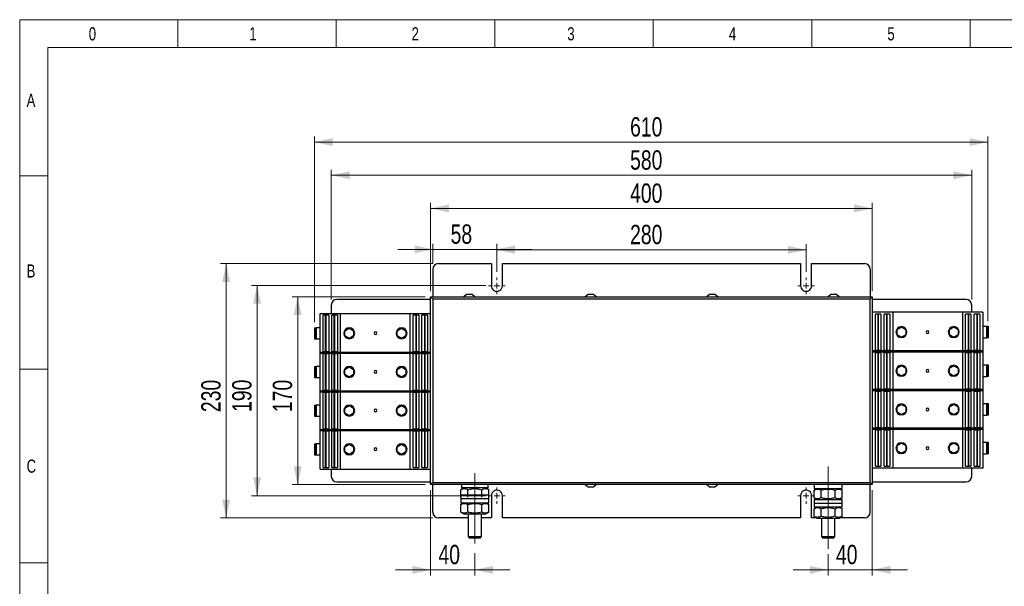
# Model space of a CAD drawing. Header units: millimetres. Extents: x 5 to 292, y 5 to 204.
# Tile 2 of 3: x 5 to 184, y 101 to 204. Entities that reach past the tile are written whole.
import ezdxf

# ---------------------------------------------------------------- set-up
doc = ezdxf.new("R2010")
doc.units = ezdxf.units.MM
doc.linetypes.add('CENTERX2', pattern=[20.32, 12.7, -2.54, 2.54, -2.54])
doc.styles.add('SLDTEXTSTYLE0', font='TXT', dxfattribs={"width": 0.75})
doc.dimstyles.new('SLDDIMSTYLE0', dxfattribs={"dimtxt": 3.5, "dimasz": 3.302, "dimexe": 0, "dimexo": 0.0625, "dimgap": 0.875, "dimtad": 1, "dimdec": 0, "dimlfac": 5, "dimrnd": 1e-09, "dimzin": 12, "dimdsep": 46, "dimtxsty": 'SLDTEXTSTYLE0', "dimsah": 1, "dimcen": 0.09, "dimadec": 0, "dimazin": 3, "dimtfac": 1, "dimtdec": 0, "dimtmove": 0, "dimatfit": 0, "dimfxl": 1, "dimfrac": 2, "dimtolj": 1, "dimtzin": 12, "dimarcsym": 0})
doc.dimstyles.new('SLDDIMSTYLE1', dxfattribs={"dimtxt": 3.5, "dimasz": 3.302, "dimexe": 0, "dimexo": 0.0625, "dimgap": 0.875, "dimtad": 1, "dimdec": 0, "dimlfac": 5, "dimrnd": 1e-09, "dimzin": 12, "dimdsep": 46, "dimtxsty": 'SLDTEXTSTYLE0', "dimsah": 1, "dimcen": 0.09, "dimadec": 0, "dimazin": 3, "dimtfac": 1, "dimtdec": 0, "dimtofl": 0, "dimtmove": 0, "dimatfit": 3, "dimfxl": 1, "dimfrac": 2, "dimtolj": 1, "dimtzin": 12, "dimarcsym": 0})
doc.dimstyles.new('SLDDIMSTYLE2', dxfattribs={"dimtxt": 3.5, "dimasz": 3.302, "dimexe": 0, "dimexo": 0.0625, "dimgap": 0.875, "dimtad": 1, "dimdec": 0, "dimlfac": 5, "dimrnd": 1e-09, "dimzin": 12, "dimdsep": 46, "dimtxsty": 'SLDTEXTSTYLE0', "dimsah": 1, "dimcen": 0.09, "dimadec": 0, "dimazin": 3, "dimtfac": 1, "dimtofl": 0, "dimtmove": 0, "dimatfit": 3, "dimfxl": 1, "dimfrac": 2, "dimtolj": 1, "dimtzin": 12, "dimarcsym": 0})

# ---------------------------------------------------------------- blocks, each defined once
blk = doc.blocks.new('_D_2')
at = {"color": 7, "linetype": 'Continuous', "lineweight": 0}
for p, q in [((91.86, 158.22), (91.86, 163.23)), ((147.86, 158.22), (147.86, 163.23)), ((91.86, 162.23), (147.86, 162.23))]:
    blk.add_line(p, q, dxfattribs=at)
at = {"color": 7, "linetype": 'Continuous', "lineweight": 18}
for points in [[(91.86, 162.23), (95.16, 161.51), (95.16, 162.95)], [(147.86, 162.23), (144.56, 162.95), (144.56, 161.51)]]:
    blk.add_solid(points, dxfattribs=at)
at = {"color": 7, "linetype": 'Continuous', "lineweight": 18, "insert": (115.98, 166.74), "char_height": 3.5, "attachment_point": 1, "style": 'SLDTEXTSTYLE0'}
blk.add_mtext('280', dxfattribs=at)
blk = doc.blocks.new('_D_3')
at = {"color": 7, "linetype": 'Continuous', "lineweight": 0}
for p, q in [((79.86, 154.72), (79.86, 170.72)), ((79.86, 169.72), (159.86, 169.72)), ((159.86, 154.72), (159.86, 170.72))]:
    blk.add_line(p, q, dxfattribs=at)
at = {"color": 7, "linetype": 'Continuous', "lineweight": 18}
for points in [[(79.86, 169.72), (83.16, 169), (83.16, 170.44)], [(159.86, 169.72), (156.56, 170.44), (156.56, 169)]]:
    blk.add_solid(points, dxfattribs=at)
at = {"color": 7, "linetype": 'Continuous', "lineweight": 18, "insert": (115.98, 174.23), "char_height": 3.5, "attachment_point": 1, "style": 'SLDTEXTSTYLE0'}
blk.add_mtext('400', dxfattribs=at)
blk = doc.blocks.new('_D_4')
at = {"color": 7, "linetype": 'Continuous', "lineweight": 0}
for p, q in [((61.86, 153.22), (61.86, 176.72)), ((177.86, 153.22), (177.86, 176.72)), ((61.86, 175.72), (177.86, 175.72))]:
    blk.add_line(p, q, dxfattribs=at)
at = {"color": 7, "linetype": 'Continuous', "lineweight": 18}
for points in [[(61.86, 175.72), (65.16, 175), (65.16, 176.44)], [(177.86, 175.72), (174.56, 176.44), (174.56, 175)]]:
    blk.add_solid(points, dxfattribs=at)
at = {"color": 7, "linetype": 'Continuous', "lineweight": 18, "insert": (115.98, 180.23), "char_height": 3.5, "attachment_point": 1, "style": 'SLDTEXTSTYLE0'}
blk.add_mtext('580', dxfattribs=at)
blk = doc.blocks.new('_D_5')
at = {"color": 7, "linetype": 'Continuous', "lineweight": 0}
for p, q in [((80.26, 159.72), (41.82, 159.72)), ((42.82, 159.72), (42.82, 113.72)), ((80.26, 113.72), (41.82, 113.72))]:
    blk.add_line(p, q, dxfattribs=at)
at = {"color": 7, "linetype": 'Continuous', "lineweight": 18}
for points in [[(42.82, 159.72), (42.1, 156.41), (43.54, 156.41)], [(42.82, 113.72), (43.54, 117.02), (42.1, 117.02)]]:
    blk.add_solid(points, dxfattribs=at)
at = {"color": 7, "linetype": 'Continuous', "lineweight": 18, "insert": (38.31, 132.84), "char_height": 3.5, "attachment_point": 1, "rotation": 90, "style": 'SLDTEXTSTYLE0'}
blk.add_mtext('230', dxfattribs=at)
blk = doc.blocks.new('_D_6')
at = {"color": 7, "linetype": 'Continuous', "lineweight": 0}
for p, q in [((78.86, 153.72), (54.77, 153.72)), ((55.77, 153.72), (55.77, 119.72)), ((78.86, 119.72), (54.77, 119.72))]:
    blk.add_line(p, q, dxfattribs=at)
at = {"color": 7, "linetype": 'Continuous', "lineweight": 18}
for points in [[(55.77, 153.72), (55.05, 150.41), (56.49, 150.41)], [(55.77, 119.72), (56.49, 123.02), (55.05, 123.02)]]:
    blk.add_solid(points, dxfattribs=at)
at = {"color": 7, "linetype": 'Continuous', "lineweight": 18, "insert": (51.26, 132.84), "char_height": 3.5, "attachment_point": 1, "rotation": 90, "style": 'SLDTEXTSTYLE0'}
blk.add_mtext('170', dxfattribs=at)
blk = doc.blocks.new('_D_7')
at = {"color": 7, "linetype": 'Continuous', "lineweight": 0}
for p, q in [((89.86, 155.78), (47.42, 155.78)), ((48.42, 155.78), (48.42, 117.72)), ((89.86, 117.72), (47.42, 117.72))]:
    blk.add_line(p, q, dxfattribs=at)
at = {"color": 7, "linetype": 'Continuous', "lineweight": 18}
for points in [[(48.42, 155.78), (47.7, 152.48), (49.14, 152.48)], [(48.42, 117.72), (49.14, 121.02), (47.7, 121.02)]]:
    blk.add_solid(points, dxfattribs=at)
at = {"color": 7, "linetype": 'Continuous', "lineweight": 18, "insert": (43.91, 132.87), "char_height": 3.5, "attachment_point": 1, "rotation": 89.9972, "style": 'SLDTEXTSTYLE0'}
blk.add_mtext('190', dxfattribs=at)
blk = doc.blocks.new('_D_8')
at = {"color": 7, "linetype": 'Continuous', "lineweight": 0}
for p, q in [((79.86, 118.72), (79.86, 103.3)), ((87.86, 107.31), (87.86, 103.3)), ((79.86, 104.3), (73.51, 104.3)), ((79.86, 104.3), (87.86, 104.3)), ((87.86, 104.3), (94.21, 104.3))]:
    blk.add_line(p, q, dxfattribs=at)
at = {"color": 7, "linetype": 'Continuous', "lineweight": 18}
for points in [[(79.86, 104.3), (76.56, 105.02), (76.56, 103.58)], [(87.86, 104.3), (91.16, 103.58), (91.16, 105.02)]]:
    blk.add_solid(points, dxfattribs=at)
at = {"color": 7, "linetype": 'Continuous', "lineweight": 18, "insert": (81.27, 108.82), "char_height": 3.5, "attachment_point": 1, "style": 'SLDTEXTSTYLE0'}
blk.add_mtext('40', dxfattribs=at)
blk = doc.blocks.new('_D_9')
at = {"color": 7, "linetype": 'Continuous', "lineweight": 0}
for p, q in [((80.26, 162.31), (73.91, 162.31)), ((80.26, 159.72), (80.26, 163.31)), ((91.86, 162.31), (80.26, 162.31)), ((91.86, 158.22), (91.86, 163.31)), ((91.86, 162.31), (98.21, 162.31))]:
    blk.add_line(p, q, dxfattribs=at)
at = {"color": 7, "linetype": 'Continuous', "lineweight": 18}
for points in [[(80.26, 162.31), (76.96, 163.03), (76.96, 161.59)], [(91.86, 162.31), (95.16, 161.59), (95.16, 163.03)]]:
    blk.add_solid(points, dxfattribs=at)
at = {"color": 7, "linetype": 'Continuous', "lineweight": 18, "insert": (83.47, 166.82), "char_height": 3.5, "attachment_point": 1, "style": 'SLDTEXTSTYLE0'}
blk.add_mtext('58', dxfattribs=at)
blk = doc.blocks.new('_D_10')
at = {"color": 7, "linetype": 'Continuous', "lineweight": 0}
for p, q in [((159.86, 118.72), (159.86, 103.3)), ((151.86, 107.12), (151.86, 103.3)), ((151.86, 104.3), (145.51, 104.3)), ((151.86, 104.3), (159.86, 104.3)), ((159.86, 104.3), (166.21, 104.3))]:
    blk.add_line(p, q, dxfattribs=at)
at = {"color": 7, "linetype": 'Continuous', "lineweight": 18}
for points in [[(151.86, 104.3), (148.56, 105.02), (148.56, 103.58)], [(159.86, 104.3), (163.16, 103.58), (163.16, 105.02)]]:
    blk.add_solid(points, dxfattribs=at)
at = {"color": 7, "linetype": 'Continuous', "lineweight": 18, "insert": (153.27, 108.82), "char_height": 3.5, "attachment_point": 1, "style": 'SLDTEXTSTYLE0'}
blk.add_mtext('40', dxfattribs=at)
blk = doc.blocks.new('_D_11')
at = {"color": 7, "linetype": 'Continuous', "lineweight": 0}
for p, q in [((58.82, 149.12), (58.82, 182.72)), ((180.78, 149.32), (180.78, 182.72)), ((58.82, 181.72), (180.78, 181.72))]:
    blk.add_line(p, q, dxfattribs=at)
at = {"color": 7, "linetype": 'Continuous', "lineweight": 18}
for points in [[(58.82, 181.72), (62.12, 181), (62.12, 182.44)], [(180.78, 181.72), (177.47, 182.44), (177.47, 181)]]:
    blk.add_solid(points, dxfattribs=at)
at = {"color": 7, "linetype": 'Continuous', "lineweight": 18, "insert": (115.98, 186.23), "char_height": 3.5, "attachment_point": 1, "style": 'SLDTEXTSTYLE0'}
blk.add_mtext('610', dxfattribs=at)
blk = doc.blocks.new('SW_CENTERMARKSYMBOL_2')
at = {"color": 0, "linetype": 'Continuous', "lineweight": 18}
for p, q in [((-1, 0), (-1.5, 0)), ((0, 0), (-0.5, 0)), ((0, 1), (0, 1.5)), ((0, 0), (0, 0.5)), ((0, 0), (0, -0.5)), ((0, 0), (0.5, 0)), ((1, 0), (1.5, 0)), ((0, -1), (0, -1.5))]:
    blk.add_line(p, q, dxfattribs=at)
blk = doc.blocks.new('SW_CENTERMARKSYMBOL_3')
at = {"color": 0, "linetype": 'Continuous', "lineweight": 18}
for p, q in [((-1, 0), (-1.5, 0)), ((0, 0), (-0.5, 0)), ((0, 1), (0, 1.5)), ((0, 0), (0, 0.5)), ((0, 0), (0, -0.5)), ((0, 0), (0.5, 0)), ((1, 0), (1.5, 0)), ((0, -1), (0, -1.5))]:
    blk.add_line(p, q, dxfattribs=at)
blk = doc.blocks.new('SW_CENTERMARKSYMBOL_4')
at = {"color": 0, "linetype": 'Continuous', "lineweight": 18}
for p, q in [((-1, 0), (-1.5, 0)), ((0, 0), (-0.5, 0)), ((0, 1), (0, 1.5)), ((0, 0), (0, 0.5)), ((0, 0), (0, -0.5)), ((0, 0), (0.5, 0)), ((1, 0), (1.5, 0)), ((0, -1), (0, -1.5))]:
    blk.add_line(p, q, dxfattribs=at)
blk = doc.blocks.new('SW_CENTERMARKSYMBOL_5')
at = {"color": 0, "linetype": 'Continuous', "lineweight": 18}
for p, q in [((-1, 0), (-1.5, 0)), ((0, 0), (-0.5, 0)), ((0, 1), (0, 1.5)), ((0, 0), (0, 0.5)), ((0, 0), (0, -0.5)), ((0, 0), (0.5, 0)), ((1, 0), (1.5, 0)), ((0, -1), (0, -1.5))]:
    blk.add_line(p, q, dxfattribs=at)

msp = doc.modelspace()

# ---------------------------------------------------------------- linework, layer by layer
at = {"color": 8, "linetype": 'Continuous', "lineweight": 18}
for p, q in [((5.42, 5.3), (5.42, 203.87)), ((5.42, 203.87), (292.36, 203.87)), ((34.06, 203.87), (34.06, 198.87)), ((62.76, 203.87), (62.76, 198.87)), ((91.46, 203.87), (91.46, 198.87)), ((120.16, 203.87), (120.16, 198.87)), ((148.89, 203.87), (148.89, 198.87)), ((177.56, 203.87), (177.56, 198.87)), ((10.49, 10.3), (10.49, 198.87)), ((10.49, 198.87), (287.3, 198.87)), ((5.42, 175.59), (10.49, 175.59)), ((5.42, 140.59), (10.49, 140.59)), ((5.42, 105.59), (10.49, 105.59))]:
    msp.add_line(p, q, dxfattribs=at)
at = {"color": 7, "linetype": 'Continuous', "lineweight": 25}
for p, q in [((81.26, 159.72), (90.86, 159.72)), ((90.86, 159.72), (90.86, 155.78)), ((92.86, 155.72), (92.86, 159.72)), ((92.86, 159.72), (146.86, 159.72)), ((146.86, 159.72), (146.86, 155.76)), ((148.86, 155.72), (148.86, 159.72)), ((148.86, 159.72), (158.46, 159.72)), ((80.26, 158.72), (80.26, 153.72)), ((159.46, 158.72), (159.46, 153.72)), ((79.86, 119.72), (79.86, 153.72)), ((79.86, 153.72), (159.86, 153.72)), ((86.36, 154.12), (85.86, 153.72)), ((86.51, 154.12), (86.36, 154.12)), ((87.36, 154.12), (86.51, 154.12)), ((87.86, 153.72), (87.36, 154.12)), ((108.36, 154.12), (107.86, 153.72)), ((108.51, 154.12), (108.36, 154.12)), ((109.36, 154.12), (108.51, 154.12)), ((109.86, 153.72), (109.36, 154.12)), ((130.36, 154.12), (129.86, 153.72)), ((130.51, 154.12), (130.36, 154.12)), ((131.36, 154.12), (130.51, 154.12)), ((131.86, 153.72), (131.36, 154.12)), ((152.36, 154.12), (151.86, 153.72)), ((152.51, 154.12), (152.36, 154.12)), ((153.36, 154.12), (152.51, 154.12)), ((153.86, 153.72), (153.36, 154.12)), ((159.86, 153.72), (159.86, 119.72)), ((61.86, 152.22), (61.86, 150.72)), ((79.86, 153.22), (62.86, 153.22)), ((80.26, 153.32), (80.26, 120.12)), ((159.46, 153.32), (80.26, 153.32)), ((159.46, 120.12), (159.46, 153.32)), ((176.86, 153.22), (159.86, 153.22)), ((177.86, 150.92), (177.86, 152.22)), ((59.84, 143.52), (59.84, 150.72)), ((59.84, 150.72), (63.54, 150.72)), ((60.4, 143.84), (60.4, 150.4)), ((61.41, 150.4), (60.4, 150.4)), ((60.83, 143.84), (60.83, 150.4)), ((60.91, 143.84), (60.91, 150.4)), ((61.41, 150.4), (61.41, 143.84)), ((61.98, 143.84), (61.98, 150.4)), ((62.99, 150.4), (61.98, 150.4)), ((62.41, 143.84), (62.41, 150.4)), ((62.49, 143.84), (62.49, 150.4)), ((62.99, 150.4), (62.99, 143.84)), ((63.54, 143.52), (63.54, 150.72)), ((63.54, 150.72), (76.16, 150.72)), ((76.16, 143.52), (76.16, 150.72)), ((76.16, 150.72), (79.86, 150.72)), ((77.71, 150.4), (76.7, 150.4)), ((76.7, 143.84), (76.7, 150.4)), ((77.21, 143.84), (77.21, 150.4)), ((77.28, 143.84), (77.28, 150.4)), ((77.71, 150.4), (77.71, 143.84)), ((79.29, 150.4), (78.28, 150.4)), ((78.28, 143.84), (78.28, 150.4)), ((78.79, 143.84), (78.79, 150.4)), ((78.86, 143.84), (78.86, 150.4)), ((79.29, 150.4), (79.29, 143.84)), ((163.56, 150.92), (159.86, 150.92)), ((160.42, 144.04), (160.42, 150.6)), ((161.43, 150.6), (160.42, 150.6)), ((160.85, 150.6), (160.85, 144.04)), ((160.93, 150.6), (160.93, 144.04)), ((161.43, 150.6), (161.43, 144.04)), ((162, 144.04), (162, 150.6)), ((163.01, 150.6), (162, 150.6)), ((162.43, 150.6), (162.43, 144.04)), ((162.51, 150.6), (162.51, 144.04)), ((163.01, 150.6), (163.01, 144.04)), ((163.56, 150.92), (163.56, 143.72)), ((176.18, 150.92), (163.56, 150.92)), ((176.18, 150.92), (176.18, 143.72)), ((179.88, 150.92), (176.18, 150.92)), ((177.73, 150.6), (176.72, 150.6)), ((176.72, 144.04), (176.72, 150.6)), ((177.23, 150.6), (177.23, 144.04)), ((177.3, 150.6), (177.3, 144.04)), ((177.73, 150.6), (177.73, 144.04)), ((179.31, 150.6), (178.3, 150.6)), ((178.3, 144.04), (178.3, 150.6)), ((178.81, 150.6), (178.81, 144.04)), ((178.88, 150.6), (178.88, 144.04)), ((179.31, 150.6), (179.31, 144.04)), ((179.88, 150.92), (179.88, 143.72)), ((58.82, 148.12), (58.82, 146.12)), ((58.82, 148.12), (58.94, 148.12)), ((58.94, 148.12), (58.94, 146.12)), ((58.94, 148.12), (59.14, 148.12)), ((59.84, 148.12), (59.14, 148.12)), ((59.14, 148.12), (59.14, 146.12)), ((64.31, 147.58), (65.11, 148.04)), ((65.11, 148.04), (65.91, 147.58)), ((73.79, 147.58), (74.59, 148.04)), ((74.59, 148.04), (75.39, 147.58)), ((164.33, 147.78), (165.13, 148.24)), ((165.13, 148.24), (165.93, 147.78)), ((173.81, 147.78), (174.61, 148.24)), ((174.61, 148.24), (175.41, 147.78)), ((180.58, 148.32), (179.88, 148.32)), ((180.58, 146.32), (180.58, 148.32)), ((180.78, 148.32), (180.58, 148.32)), ((180.78, 146.32), (180.78, 148.32)), ((180.9, 148.32), (180.78, 148.32)), ((180.9, 146.32), (180.9, 148.32)), ((64.31, 146.65), (64.31, 147.58)), ((65.11, 146.19), (64.31, 146.65)), ((65.91, 146.65), (65.11, 146.19)), ((65.91, 147.58), (65.91, 146.65)), ((73.79, 146.65), (73.79, 147.58)), ((74.59, 146.19), (73.79, 146.65)), ((75.39, 146.65), (74.59, 146.19)), ((75.39, 147.58), (75.39, 146.65)), ((164.33, 146.85), (164.33, 147.78)), ((165.13, 146.39), (164.33, 146.85)), ((165.93, 146.85), (165.13, 146.39)), ((165.93, 147.78), (165.93, 146.85)), ((173.81, 146.85), (173.81, 147.78)), ((174.61, 146.39), (173.81, 146.85)), ((175.41, 146.85), (174.61, 146.39)), ((175.41, 147.78), (175.41, 146.85)), ((179.88, 146.32), (180.58, 146.32)), ((180.78, 146.32), (180.58, 146.32)), ((180.9, 146.32), (180.78, 146.32)), ((58.82, 146.12), (58.94, 146.12)), ((58.94, 146.12), (59.14, 146.12)), ((59.14, 146.12), (59.84, 146.12)), ((59.84, 136.52), (59.84, 143.72)), ((59.84, 143.72), (63.54, 143.72)), ((59.84, 143.52), (63.54, 143.52)), ((60.4, 143.84), (61.41, 143.84)), ((60.4, 136.84), (60.4, 143.4)), ((61.41, 143.4), (60.4, 143.4)), ((60.83, 136.84), (60.83, 143.4)), ((60.91, 136.84), (60.91, 143.4)), ((61.41, 143.4), (61.41, 136.84)), ((61.98, 143.84), (62.99, 143.84)), ((61.98, 136.84), (61.98, 143.4)), ((62.99, 143.4), (61.98, 143.4)), ((62.41, 136.84), (62.41, 143.4)), ((62.49, 136.84), (62.49, 143.4)), ((62.99, 143.4), (62.99, 136.84)), ((63.54, 136.52), (63.54, 143.72)), ((63.54, 143.72), (76.16, 143.72)), ((63.54, 143.52), (76.16, 143.52)), ((76.16, 136.52), (76.16, 143.72)), ((76.16, 143.72), (79.86, 143.72)), ((76.16, 143.52), (79.86, 143.52)), ((76.7, 143.84), (77.71, 143.84)), ((77.71, 143.4), (76.7, 143.4)), ((76.7, 136.84), (76.7, 143.4)), ((77.21, 136.84), (77.21, 143.4)), ((77.28, 136.84), (77.28, 143.4)), ((77.71, 143.4), (77.71, 136.84)), ((78.28, 143.84), (79.29, 143.84)), ((79.29, 143.4), (78.28, 143.4)), ((78.28, 136.84), (78.28, 143.4)), ((78.79, 136.84), (78.79, 143.4)), ((78.86, 136.84), (78.86, 143.4)), ((79.29, 143.4), (79.29, 136.84)), ((163.56, 143.92), (159.86, 143.92)), ((163.56, 143.72), (159.86, 143.72)), ((160.42, 144.04), (161.43, 144.04)), ((160.42, 137.04), (160.42, 143.6)), ((161.43, 143.6), (160.42, 143.6)), ((160.85, 143.6), (160.85, 137.04)), ((160.93, 143.6), (160.93, 137.04)), ((161.43, 143.6), (161.43, 137.04)), ((162, 144.04), (163.01, 144.04)), ((162, 137.04), (162, 143.6)), ((163.01, 143.6), (162, 143.6)), ((162.43, 143.6), (162.43, 137.04)), ((162.51, 143.6), (162.51, 137.04)), ((163.01, 143.6), (163.01, 137.04)), ((163.56, 143.92), (163.56, 136.72)), ((176.18, 143.92), (163.56, 143.92)), ((176.18, 143.72), (163.56, 143.72)), ((176.18, 143.92), (176.18, 136.72)), ((179.88, 143.92), (176.18, 143.92)), ((179.88, 143.72), (176.18, 143.72)), ((176.72, 144.04), (177.73, 144.04)), ((177.73, 143.6), (176.72, 143.6)), ((176.72, 137.04), (176.72, 143.6)), ((177.23, 143.6), (177.23, 137.04)), ((177.3, 143.6), (177.3, 137.04)), ((177.73, 143.6), (177.73, 137.04)), ((178.3, 144.04), (179.31, 144.04)), ((179.31, 143.6), (178.3, 143.6)), ((178.3, 137.04), (178.3, 143.6)), ((178.81, 143.6), (178.81, 137.04)), ((178.88, 143.6), (178.88, 137.04)), ((179.31, 143.6), (179.31, 137.04)), ((179.88, 143.92), (179.88, 136.72)), ((58.82, 141.12), (58.82, 139.12)), ((58.82, 141.12), (58.94, 141.12)), ((58.94, 141.12), (58.94, 139.12)), ((58.94, 141.12), (59.14, 141.12)), ((59.14, 141.12), (59.14, 139.12)), ((59.84, 141.12), (59.14, 141.12)), ((64.31, 140.58), (65.11, 141.04)), ((65.11, 141.04), (65.91, 140.58)), ((73.79, 140.58), (74.59, 141.04)), ((74.59, 141.04), (75.39, 140.58)), ((164.33, 140.78), (165.13, 141.24)), ((165.13, 141.24), (165.93, 140.78)), ((173.81, 140.78), (174.61, 141.24)), ((174.61, 141.24), (175.41, 140.78)), ((180.58, 141.32), (179.88, 141.32)), ((180.58, 139.32), (180.58, 141.32)), ((180.78, 141.32), (180.58, 141.32)), ((180.78, 139.32), (180.78, 141.32)), ((180.9, 141.32), (180.78, 141.32)), ((180.9, 139.32), (180.9, 141.32)), ((58.82, 139.12), (58.94, 139.12)), ((58.94, 139.12), (59.14, 139.12)), ((59.14, 139.12), (59.84, 139.12)), ((64.31, 139.65), (64.31, 140.58)), ((65.11, 139.19), (64.31, 139.65)), ((65.91, 139.65), (65.11, 139.19)), ((65.91, 140.58), (65.91, 139.65)), ((73.79, 139.65), (73.79, 140.58)), ((74.59, 139.19), (73.79, 139.65)), ((75.39, 139.65), (74.59, 139.19)), ((75.39, 140.58), (75.39, 139.65)), ((164.33, 139.85), (164.33, 140.78)), ((165.13, 139.39), (164.33, 139.85)), ((165.93, 139.85), (165.13, 139.39)), ((165.93, 140.78), (165.93, 139.85)), ((173.81, 139.85), (173.81, 140.78)), ((174.61, 139.39), (173.81, 139.85)), ((175.41, 139.85), (174.61, 139.39)), ((175.41, 140.78), (175.41, 139.85)), ((179.88, 139.32), (180.58, 139.32)), ((180.78, 139.32), (180.58, 139.32)), ((180.9, 139.32), (180.78, 139.32)), ((59.84, 129.52), (59.84, 136.72)), ((59.84, 136.72), (63.54, 136.72)), ((59.84, 136.52), (63.54, 136.52)), ((60.4, 136.84), (61.41, 136.84)), ((60.4, 129.84), (60.4, 136.4)), ((61.41, 136.4), (60.4, 136.4)), ((60.83, 129.84), (60.83, 136.4)), ((60.91, 129.84), (60.91, 136.4)), ((61.41, 136.4), (61.41, 129.84)), ((61.98, 136.84), (62.99, 136.84)), ((61.98, 129.84), (61.98, 136.4)), ((62.99, 136.4), (61.98, 136.4)), ((62.41, 129.84), (62.41, 136.4)), ((62.49, 129.84), (62.49, 136.4)), ((62.99, 136.4), (62.99, 129.84)), ((63.54, 129.52), (63.54, 136.72)), ((63.54, 136.72), (76.16, 136.72)), ((63.54, 136.52), (76.16, 136.52)), ((76.16, 129.52), (76.16, 136.72)), ((76.16, 136.72), (79.86, 136.72)), ((76.16, 136.52), (79.86, 136.52)), ((76.7, 136.84), (77.71, 136.84)), ((77.71, 136.4), (76.7, 136.4)), ((76.7, 129.84), (76.7, 136.4)), ((77.21, 129.84), (77.21, 136.4)), ((77.28, 129.84), (77.28, 136.4)), ((77.71, 136.4), (77.71, 129.84)), ((78.28, 136.84), (79.29, 136.84)), ((79.29, 136.4), (78.28, 136.4)), ((78.28, 129.84), (78.28, 136.4)), ((78.79, 129.84), (78.79, 136.4)), ((78.86, 129.84), (78.86, 136.4)), ((79.29, 136.4), (79.29, 129.84)), ((163.56, 136.92), (159.86, 136.92)), ((163.56, 136.72), (159.86, 136.72)), ((160.42, 137.04), (161.43, 137.04)), ((160.42, 130.04), (160.42, 136.6)), ((161.43, 136.6), (160.42, 136.6)), ((160.85, 136.6), (160.85, 130.04)), ((160.93, 136.6), (160.93, 130.04)), ((161.43, 136.6), (161.43, 130.04)), ((162, 137.04), (163.01, 137.04)), ((162, 130.04), (162, 136.6)), ((163.01, 136.6), (162, 136.6)), ((162.43, 136.6), (162.43, 130.04)), ((162.51, 136.6), (162.51, 130.04)), ((163.01, 136.6), (163.01, 130.04)), ((163.56, 136.92), (163.56, 129.72)), ((176.18, 136.92), (163.56, 136.92)), ((176.18, 136.72), (163.56, 136.72)), ((176.18, 136.92), (176.18, 129.72)), ((179.88, 136.92), (176.18, 136.92)), ((179.88, 136.72), (176.18, 136.72)), ((176.72, 137.04), (177.73, 137.04)), ((177.73, 136.6), (176.72, 136.6)), ((176.72, 130.04), (176.72, 136.6)), ((177.23, 136.6), (177.23, 130.04)), ((177.3, 136.6), (177.3, 130.04)), ((177.73, 136.6), (177.73, 130.04)), ((178.3, 137.04), (179.31, 137.04)), ((179.31, 136.6), (178.3, 136.6)), ((178.3, 130.04), (178.3, 136.6)), ((178.81, 136.6), (178.81, 130.04)), ((178.88, 136.6), (178.88, 130.04)), ((179.31, 136.6), (179.31, 130.04)), ((179.88, 136.92), (179.88, 129.72)), ((58.82, 134.12), (58.82, 132.12)), ((58.82, 134.12), (58.94, 134.12)), ((58.94, 134.12), (58.94, 132.12)), ((58.94, 134.12), (59.14, 134.12)), ((59.84, 134.12), (59.14, 134.12)), ((59.14, 134.12), (59.14, 132.12)), ((64.31, 133.58), (65.11, 134.04)), ((65.11, 134.04), (65.91, 133.58)), ((73.79, 133.58), (74.59, 134.04)), ((74.59, 134.04), (75.39, 133.58)), ((164.33, 133.78), (165.13, 134.24)), ((164.33, 132.85), (164.33, 133.78)), ((165.13, 134.24), (165.93, 133.78)), ((165.93, 133.78), (165.93, 132.85)), ((173.81, 133.78), (174.61, 134.24)), ((173.81, 132.85), (173.81, 133.78)), ((174.61, 134.24), (175.41, 133.78)), ((175.41, 133.78), (175.41, 132.85)), ((180.58, 134.32), (179.88, 134.32)), ((180.58, 132.32), (180.58, 134.32)), ((180.78, 134.32), (180.58, 134.32)), ((180.78, 132.32), (180.78, 134.32)), ((180.9, 134.32), (180.78, 134.32)), ((180.9, 132.32), (180.9, 134.32)), ((58.82, 132.12), (58.94, 132.12)), ((58.94, 132.12), (59.14, 132.12)), ((59.14, 132.12), (59.84, 132.12)), ((64.31, 132.65), (64.31, 133.58)), ((65.11, 132.19), (64.31, 132.65)), ((65.91, 132.65), (65.11, 132.19)), ((65.91, 133.58), (65.91, 132.65)), ((73.79, 132.65), (73.79, 133.58)), ((74.59, 132.19), (73.79, 132.65)), ((75.39, 132.65), (74.59, 132.19)), ((75.39, 133.58), (75.39, 132.65)), ((165.13, 132.39), (164.33, 132.85)), ((165.93, 132.85), (165.13, 132.39)), ((174.61, 132.39), (173.81, 132.85)), ((175.41, 132.85), (174.61, 132.39)), ((179.88, 132.32), (180.58, 132.32)), ((180.78, 132.32), (180.58, 132.32)), ((180.9, 132.32), (180.78, 132.32)), ((59.84, 122.52), (59.84, 129.72)), ((59.84, 129.72), (63.54, 129.72)), ((59.84, 129.52), (63.54, 129.52)), ((60.4, 129.84), (61.41, 129.84)), ((60.4, 122.84), (60.4, 129.4)), ((61.41, 129.4), (60.4, 129.4)), ((60.83, 122.84), (60.83, 129.4)), ((60.91, 122.84), (60.91, 129.4)), ((61.41, 129.4), (61.41, 122.84)), ((61.98, 129.84), (62.99, 129.84)), ((61.98, 122.84), (61.98, 129.4)), ((62.99, 129.4), (61.98, 129.4)), ((62.41, 122.84), (62.41, 129.4)), ((62.49, 122.84), (62.49, 129.4)), ((62.99, 129.4), (62.99, 122.84)), ((63.54, 129.72), (76.16, 129.72)), ((63.54, 122.52), (63.54, 129.72)), ((63.54, 129.52), (76.16, 129.52)), ((76.16, 122.52), (76.16, 129.72)), ((76.16, 129.72), (79.86, 129.72)), ((76.16, 129.52), (79.86, 129.52)), ((76.7, 129.84), (77.71, 129.84)), ((77.71, 129.4), (76.7, 129.4)), ((76.7, 122.84), (76.7, 129.4)), ((77.21, 122.84), (77.21, 129.4)), ((77.28, 122.84), (77.28, 129.4)), ((77.71, 129.4), (77.71, 122.84)), ((78.28, 129.84), (79.29, 129.84)), ((79.29, 129.4), (78.28, 129.4)), ((78.28, 122.84), (78.28, 129.4)), ((78.79, 122.84), (78.79, 129.4)), ((78.86, 122.84), (78.86, 129.4)), ((79.29, 129.4), (79.29, 122.84)), ((163.56, 129.92), (159.86, 129.92)), ((163.56, 129.72), (159.86, 129.72)), ((160.42, 130.04), (161.43, 130.04)), ((160.42, 123.04), (160.42, 129.6)), ((161.43, 129.6), (160.42, 129.6)), ((160.85, 129.6), (160.85, 123.04)), ((160.93, 129.6), (160.93, 123.04)), ((161.43, 129.6), (161.43, 123.04)), ((162, 130.04), (163.01, 130.04)), ((162, 123.04), (162, 129.6)), ((163.01, 129.6), (162, 129.6)), ((162.43, 129.6), (162.43, 123.04)), ((162.51, 129.6), (162.51, 123.04)), ((163.01, 129.6), (163.01, 123.04)), ((163.56, 129.92), (163.56, 122.72)), ((176.18, 129.92), (163.56, 129.92)), ((176.18, 129.72), (163.56, 129.72)), ((176.18, 129.92), (176.18, 122.72)), ((179.88, 129.92), (176.18, 129.92)), ((179.88, 129.72), (176.18, 129.72)), ((176.72, 130.04), (177.73, 130.04)), ((177.73, 129.6), (176.72, 129.6)), ((176.72, 123.04), (176.72, 129.6)), ((177.23, 129.6), (177.23, 123.04)), ((177.3, 129.6), (177.3, 123.04)), ((177.73, 129.6), (177.73, 123.04)), ((178.3, 130.04), (179.31, 130.04)), ((179.31, 129.6), (178.3, 129.6)), ((178.3, 123.04), (178.3, 129.6)), ((178.81, 129.6), (178.81, 123.04)), ((178.88, 129.6), (178.88, 123.04)), ((179.31, 129.6), (179.31, 123.04)), ((179.88, 129.92), (179.88, 122.72)), ((58.82, 127.12), (58.82, 125.12)), ((58.82, 127.12), (58.94, 127.12)), ((58.94, 127.12), (58.94, 125.12)), ((58.94, 127.12), (59.14, 127.12)), ((59.14, 127.12), (59.14, 125.12)), ((59.84, 127.12), (59.14, 127.12)), ((64.31, 126.58), (65.11, 127.04)), ((65.11, 127.04), (65.91, 126.58)), ((73.79, 126.58), (74.59, 127.04)), ((74.59, 127.04), (75.39, 126.58)), ((164.33, 126.78), (165.13, 127.24)), ((164.33, 125.85), (164.33, 126.78)), ((165.13, 127.24), (165.93, 126.78)), ((165.93, 126.78), (165.93, 125.85)), ((173.81, 126.78), (174.61, 127.24)), ((173.81, 125.85), (173.81, 126.78)), ((174.61, 127.24), (175.41, 126.78)), ((175.41, 126.78), (175.41, 125.85)), ((180.58, 127.32), (179.88, 127.32)), ((180.58, 125.32), (180.58, 127.32)), ((180.78, 127.32), (180.58, 127.32)), ((180.78, 125.32), (180.78, 127.32)), ((180.9, 127.32), (180.78, 127.32)), ((180.9, 125.32), (180.9, 127.32)), ((58.82, 125.12), (58.94, 125.12)), ((58.94, 125.12), (59.14, 125.12)), ((59.14, 125.12), (59.84, 125.12)), ((64.31, 125.65), (64.31, 126.58)), ((65.11, 125.19), (64.31, 125.65)), ((65.91, 125.65), (65.11, 125.19)), ((65.91, 126.58), (65.91, 125.65)), ((73.79, 125.65), (73.79, 126.58)), ((74.59, 125.19), (73.79, 125.65)), ((75.39, 125.65), (74.59, 125.19)), ((75.39, 126.58), (75.39, 125.65)), ((165.13, 125.39), (164.33, 125.85)), ((165.93, 125.85), (165.13, 125.39)), ((174.61, 125.39), (173.81, 125.85)), ((175.41, 125.85), (174.61, 125.39)), ((179.88, 125.32), (180.58, 125.32)), ((180.78, 125.32), (180.58, 125.32)), ((180.9, 125.32), (180.78, 125.32)), ((59.84, 122.52), (63.54, 122.52)), ((60.4, 122.84), (61.41, 122.84)), ((61.86, 122.52), (61.86, 121.22)), ((61.98, 122.84), (62.99, 122.84)), ((63.54, 122.52), (76.16, 122.52)), ((76.16, 122.52), (79.86, 122.52)), ((76.7, 122.84), (77.71, 122.84)), ((78.28, 122.84), (79.29, 122.84)), ((163.56, 122.72), (159.86, 122.72)), ((160.42, 123.04), (161.43, 123.04)), ((162, 123.04), (163.01, 123.04)), ((176.18, 122.72), (163.56, 122.72)), ((179.88, 122.72), (176.18, 122.72)), ((176.72, 123.04), (177.73, 123.04)), ((177.86, 121.22), (177.86, 122.72)), ((178.3, 123.04), (179.31, 123.04)), ((62.86, 120.22), (79.86, 120.22)), ((159.86, 119.72), (79.86, 119.72)), ((80.26, 120.12), (159.46, 120.12)), ((80.26, 114.72), (80.26, 119.72)), ((85.46, 119.72), (85.46, 119.12)), ((90.26, 119.12), (90.26, 119.72)), ((107.86, 119.72), (108.36, 119.32)), ((109.36, 119.32), (109.86, 119.72)), ((129.86, 119.72), (130.36, 119.32)), ((131.36, 119.32), (131.86, 119.72)), ((149.32, 119.72), (149.32, 119.04)), ((154.4, 119.04), (154.4, 119.72)), ((159.46, 114.72), (159.46, 119.72)), ((159.86, 120.22), (176.86, 120.22)), ((85.86, 119.12), (85.32, 118.8)), ((85.32, 117.43), (85.32, 118.8)), ((90.4, 117.8), (85.32, 117.8)), ((90.26, 119.12), (85.46, 119.12)), ((86.59, 117.43), (86.59, 118.8)), ((89.13, 117.43), (89.13, 118.8)), ((90.4, 118.8), (89.86, 119.12)), ((90.4, 117.43), (90.4, 118.8)), ((90.86, 117.72), (90.86, 113.72)), ((108.36, 119.32), (108.95, 119.32)), ((108.95, 119.32), (109.36, 119.32)), ((130.36, 119.32), (130.95, 119.32)), ((130.95, 119.32), (131.36, 119.32)), ((146.86, 117.72), (146.86, 113.72)), ((149.86, 119.04), (149.32, 118.72)), ((149.32, 119.04), (154.4, 119.04)), ((149.32, 117.35), (149.32, 118.72)), ((150.59, 117.35), (150.59, 118.72)), ((153.13, 117.35), (153.13, 118.72)), ((154.4, 118.72), (153.86, 119.04)), ((154.4, 117.35), (154.4, 118.72)), ((85.32, 117.43), (85.32, 116.44)), ((85.32, 117.43), (85.32, 117.43)), ((90.4, 117.12), (85.32, 117.12)), ((85.86, 116.44), (85.32, 116.12)), ((85.32, 116.44), (90.4, 116.44)), ((85.32, 114.75), (85.32, 116.12)), ((86.59, 114.75), (86.59, 116.12)), ((89.13, 114.75), (89.13, 116.12)), ((90.4, 116.12), (89.86, 116.44)), ((90.4, 117.12), (90.4, 117.43)), ((90.4, 117.43), (90.4, 117.43)), ((90.4, 116.44), (90.4, 117.12)), ((90.4, 114.75), (90.4, 116.12)), ((92.86, 113.72), (92.86, 117.66)), ((148.85, 113.72), (148.85, 117.58)), ((149.32, 117.35), (149.86, 117.04)), ((149.32, 117.04), (149.32, 116.36)), ((149.32, 117.04), (154.4, 117.04)), ((149.32, 116.36), (149.32, 115.68)), ((149.32, 116.36), (154.4, 116.36)), ((153.86, 117.04), (154.4, 117.35)), ((154.4, 116.36), (154.4, 117.04)), ((154.4, 115.68), (154.4, 116.36)), ((85.32, 114.75), (85.86, 114.44)), ((85.86, 114.44), (87.86, 114.44)), ((86.66, 114.44), (86.66, 110.31)), ((87.86, 114.44), (89.86, 114.44)), ((89.06, 110.31), (89.06, 114.44)), ((89.86, 114.44), (90.4, 114.75)), ((149.86, 115.68), (149.32, 115.36)), ((149.32, 115.68), (154.4, 115.68)), ((149.32, 113.99), (149.32, 115.36)), ((150.59, 113.99), (150.59, 115.36)), ((153.13, 113.99), (153.13, 115.36)), ((154.4, 115.36), (153.86, 115.68)), ((154.4, 113.99), (154.4, 115.36)), ((86.66, 113.72), (81.26, 113.72)), ((90.86, 113.72), (89.06, 113.72)), ((146.86, 113.72), (92.86, 113.72)), ((149.79, 113.72), (148.85, 113.72)), ((149.32, 113.99), (149.86, 113.68)), ((149.86, 113.68), (151.86, 113.68)), ((150.66, 113.68), (150.66, 110.31)), ((151.86, 113.68), (153.86, 113.68)), ((153.06, 110.31), (153.06, 113.68)), ((153.86, 113.68), (154.4, 113.99)), ((158.46, 113.72), (153.93, 113.72)), ((86.66, 110.31), (86.85, 110.12)), ((86.66, 110.31), (89.06, 110.31)), ((86.85, 110.12), (88.87, 110.12)), ((88.87, 110.12), (89.06, 110.31)), ((150.66, 110.31), (150.85, 110.12)), ((150.66, 110.31), (153.06, 110.31)), ((150.85, 110.12), (152.87, 110.12)), ((152.87, 110.12), (153.06, 110.31))]:
    msp.add_line(p, q, dxfattribs=at)
at = {"color": 7, "linetype": 'CENTERX2', "lineweight": 18}
for p, q in [((151.86, 110.31), (151.86, 124.22)), ((87.86, 121.77), (87.86, 108.31)), ((151.86, 110.31), (151.86, 108.12))]:
    msp.add_line(p, q, dxfattribs=at)
at = {"color": 7, "linetype": 'Continuous', "lineweight": 25, "flags": 128}
for points in [[(79.86, 153.72), (79.86, 153.71), (79.89, 153.69), (79.92, 153.65), (79.97, 153.6), (80.04, 153.54), (80.1, 153.47), (80.18, 153.39), (80.26, 153.32)], [(159.86, 153.72), (159.85, 153.71), (159.83, 153.69), (159.8, 153.66), (159.76, 153.62), (159.71, 153.57), (159.66, 153.52), (159.59, 153.45), (159.53, 153.39), (159.46, 153.32)], [(80.26, 120.12), (80.18, 120.04), (80.1, 119.96), (80.04, 119.89), (79.97, 119.83), (79.92, 119.78), (79.89, 119.75), (79.86, 119.72), (79.86, 119.72)], [(159.86, 119.72), (159.85, 119.72), (159.83, 119.74), (159.8, 119.77), (159.76, 119.81), (159.71, 119.86), (159.66, 119.92), (159.59, 119.98), (159.53, 120.05), (159.46, 120.12)]]:
    msp.add_lwpolyline(points, dxfattribs=at)
at = {"color": 7, "linetype": 'Continuous', "lineweight": 25}
for centre, radius, start, end in [((81.26, 158.72), 1, 90, 180), ((158.46, 158.72), 1, 0, 90), ((91.86, 155.72), 1, 176.5361, 0), ((147.86, 155.72), 1, 177.3919, 0), ((62.86, 152.22), 1, 90, 180), ((176.86, 152.22), 1, 0, 90), ((65.11, 147.12), 0.995, 0, 180), ((74.59, 147.12), 0.995, 0, 180), ((165.13, 147.32), 0.995, 0, 180), ((174.61, 147.32), 0.995, 0, 180), ((65.11, 147.12), 0.995, 180, 0), ((69.85, 147.12), 0.25, 0, 180), ((69.85, 147.12), 0.25, 180, 0), ((74.59, 147.12), 0.995, 180, 0), ((165.13, 147.32), 0.995, 180, 0), ((169.87, 147.32), 0.25, 0, 180), ((169.87, 147.32), 0.25, 180, 0), ((174.61, 147.32), 0.995, 180, 0), ((65.11, 140.12), 0.995, 0, 180), ((74.59, 140.12), 0.995, 0, 180), ((165.13, 140.32), 0.995, 0, 180), ((174.61, 140.32), 0.995, 0, 180), ((65.11, 140.12), 0.995, 180, 0), ((69.85, 140.12), 0.25, 0, 180), ((69.85, 140.12), 0.25, 180, 0), ((74.59, 140.12), 0.995, 180, 0), ((165.13, 140.32), 0.995, 180, 0), ((169.87, 140.32), 0.25, 0, 180), ((169.87, 140.32), 0.25, 180, 0), ((174.61, 140.32), 0.995, 180, 0), ((65.11, 133.12), 0.995, 0, 180), ((74.59, 133.12), 0.995, 0, 180), ((165.13, 133.32), 0.995, 0, 180), ((174.61, 133.32), 0.995, 0, 180), ((65.11, 133.12), 0.995, 180, 0), ((69.85, 133.12), 0.25, 0, 180), ((69.85, 133.12), 0.25, 180, 0), ((74.59, 133.12), 0.995, 180, 0), ((165.13, 133.32), 0.995, 180, 0), ((169.87, 133.32), 0.25, 0, 180), ((169.87, 133.32), 0.25, 180, 0), ((174.61, 133.32), 0.995, 180, 0), ((65.11, 126.12), 0.995, 0, 180), ((74.59, 126.12), 0.995, 0, 180), ((165.13, 126.32), 0.995, 0, 180), ((174.61, 126.32), 0.995, 0, 180), ((65.11, 126.12), 0.995, 180, 0), ((69.85, 126.12), 0.25, 0, 180), ((69.85, 126.12), 0.25, 180, 0), ((74.59, 126.12), 0.995, 180, 0), ((165.13, 126.32), 0.995, 180, 0), ((169.87, 126.32), 0.25, 0, 180), ((169.87, 126.32), 0.25, 180, 0), ((174.61, 126.32), 0.995, 180, 0), ((62.86, 121.22), 1, 180, 270), ((176.86, 121.22), 1, 270, 0), ((91.86, 117.72), 1, 356.9898, 180), ((147.86, 117.72), 1, 351.9678, 180), ((81.26, 114.72), 1, 180, 270), ((158.46, 114.72), 1, 270, 0)]:
    msp.add_arc(centre, radius, start, end, dxfattribs=at)
for points, knots in [([(85.32, 118.8), (85.43, 118.86), (85.65, 118.98), (85.98, 119.02), (86.3, 118.96), (86.49, 118.86), (86.59, 118.8)], [0, 0, 0, 0, 0.2646132, 0.5349654, 0.7653522, 1, 1, 1, 1]), ([(86.59, 118.8), (86.7, 118.84), (87.02, 118.92), (87.56, 119.01), (88.31, 119.01), (88.82, 118.88), (89.13, 118.8)], [0, 0, 0, 0, 0.1337151, 0.3829729, 0.6383341, 1, 1, 1, 1]), ([(89.13, 118.8), (89.24, 118.86), (89.46, 118.98), (89.79, 119.02), (90.11, 118.96), (90.3, 118.86), (90.4, 118.8)], [0, 0, 0, 0, 0.264614, 0.534966, 0.765352, 1, 1, 1, 1]), ([(149.32, 118.72), (149.43, 118.78), (149.65, 118.9), (149.98, 118.94), (150.3, 118.88), (150.49, 118.78), (150.59, 118.72)], [0, 0, 0, 0, 0.264613, 0.534966, 0.765352, 1, 1, 1, 1]), ([(150.59, 118.72), (150.7, 118.76), (151.02, 118.84), (151.56, 118.93), (152.31, 118.93), (152.82, 118.8), (153.13, 118.72)], [0, 0, 0, 0, 0.133715, 0.382972, 0.638333, 1, 1, 1, 1]), ([(153.13, 118.72), (153.24, 118.78), (153.46, 118.9), (153.79, 118.94), (154.11, 118.88), (154.3, 118.78), (154.4, 118.72)], [0, 0, 0, 0, 0.264613, 0.534965, 0.765353, 1, 1, 1, 1]), ([(85.32, 116.12), (85.43, 116.18), (85.65, 116.3), (85.98, 116.34), (86.3, 116.28), (86.49, 116.18), (86.59, 116.12)], [0, 0, 0, 0, 0.264613, 0.534965, 0.765352, 1, 1, 1, 1]), ([(86.59, 116.12), (86.7, 116.16), (87.02, 116.24), (87.56, 116.33), (88.31, 116.33), (88.82, 116.2), (89.13, 116.12)], [0, 0, 0, 0, 0.133715, 0.382973, 0.638334, 1, 1, 1, 1]), ([(89.13, 116.12), (89.24, 116.18), (89.46, 116.3), (89.79, 116.34), (90.11, 116.28), (90.3, 116.18), (90.4, 116.12)], [0, 0, 0, 0, 0.264614, 0.534966, 0.765352, 1, 1, 1, 1]), ([(150.59, 117.35), (150.48, 117.29), (150.25, 117.18), (149.92, 117.14), (149.61, 117.2), (149.41, 117.3), (149.32, 117.35)], [0, 0, 0, 0, 0.264614, 0.534966, 0.765352, 1, 1, 1, 1]), ([(153.13, 117.35), (152.82, 117.27), (152.31, 117.15), (151.56, 117.15), (151.02, 117.23), (150.7, 117.32), (150.59, 117.35)], [0, 0, 0, 0, 0.361666, 0.610621, 0.866285, 1, 1, 1, 1]), ([(154.4, 117.35), (154.29, 117.29), (154.06, 117.18), (153.73, 117.14), (153.42, 117.2), (153.23, 117.3), (153.13, 117.35)], [0, 0, 0, 0, 0.264613, 0.534965, 0.765352, 1, 1, 1, 1]), ([(86.59, 114.75), (86.48, 114.69), (86.25, 114.58), (85.92, 114.54), (85.61, 114.6), (85.41, 114.7), (85.32, 114.75)], [0, 0, 0, 0, 0.264613, 0.534965, 0.765353, 1, 1, 1, 1]), ([(89.13, 114.75), (88.82, 114.67), (88.31, 114.55), (87.56, 114.55), (87.02, 114.63), (86.7, 114.72), (86.59, 114.75)], [0, 0, 0, 0, 0.361664, 0.610619, 0.866285, 1, 1, 1, 1]), ([(90.4, 114.75), (90.29, 114.69), (90.06, 114.58), (89.73, 114.54), (89.42, 114.6), (89.23, 114.7), (89.13, 114.75)], [0, 0, 0, 0, 0.264613, 0.534966, 0.765352, 1, 1, 1, 1]), ([(149.32, 115.36), (149.43, 115.42), (149.65, 115.54), (149.98, 115.58), (150.3, 115.52), (150.49, 115.42), (150.59, 115.36)], [0, 0, 0, 0, 0.264613, 0.534966, 0.765352, 1, 1, 1, 1]), ([(150.59, 115.36), (150.7, 115.4), (151.02, 115.48), (151.56, 115.57), (152.31, 115.57), (152.82, 115.44), (153.13, 115.36)], [0, 0, 0, 0, 0.133715, 0.382972, 0.638333, 1, 1, 1, 1]), ([(153.13, 115.36), (153.24, 115.42), (153.46, 115.54), (153.79, 115.58), (154.11, 115.52), (154.3, 115.42), (154.4, 115.36)], [0, 0, 0, 0, 0.264614, 0.534965, 0.765353, 1, 1, 1, 1]), ([(150.59, 113.99), (150.48, 113.93), (150.25, 113.82), (149.92, 113.78), (149.61, 113.84), (149.41, 113.94), (149.32, 113.99)], [0, 0, 0, 0, 0.264614, 0.534966, 0.765352, 1, 1, 1, 1]), ([(153.13, 113.99), (152.82, 113.91), (152.31, 113.79), (151.56, 113.79), (151.02, 113.87), (150.7, 113.96), (150.59, 113.99)], [0, 0, 0, 0, 0.3616655, 0.6106205, 0.8662853, 1, 1, 1, 1]), ([(154.4, 113.99), (154.29, 113.93), (154.06, 113.82), (153.73, 113.78), (153.42, 113.84), (153.23, 113.94), (153.13, 113.99)], [0, 0, 0, 0, 0.264613, 0.534965, 0.765352, 1, 1, 1, 1])]:
    msp.add_open_spline(points, degree=3, knots=knots, dxfattribs=at)

# ---------------------------------------------------------------- block references
at = {"color": 7, "linetype": 'Continuous', "lineweight": 0}
for name, p in [('SW_CENTERMARKSYMBOL_2', (91.86, 155.72)), ('SW_CENTERMARKSYMBOL_3', (147.86, 155.72)), ('SW_CENTERMARKSYMBOL_5', (91.86, 117.72)), ('SW_CENTERMARKSYMBOL_4', (147.86, 117.72))]:
    msp.add_blockref(name, p, dxfattribs=at)

# ---------------------------------------------------------------- texts
at = {"color": 8, "linetype": 'Continuous', "lineweight": 0, "char_height": 2.38, "attachment_point": 1, "style": 'SLDTEXTSTYLE0'}
for s, insert in [('0', (17.93, 202.51)), ('1', (47.01, 202.51)), ('2', (76.41, 202.51)), ('3', (104.61, 202.51)), ('4', (133.87, 202.51)), ('5', (162.58, 202.51)), ('A', (6.67, 190.46)), ('B', (6.67, 159.58)), ('C', (6.67, 124.26))]:
    msp.add_mtext(s, dxfattribs=dict(at, insert=insert))

# ---------------------------------------------------------------- dimensions: what is measured, and where the dimension line sits
at = {"color": 7, "linetype": 'Continuous', "lineweight": 18}
for base, p1, p2, dimstyle, picture, middle in [((180.78, 181.72), (58.82, 148.12), (180.78, 148.32), 'SLDDIMSTYLE1', '_D_11', (119.86, 181.72)), ((177.86, 175.72), (61.86, 152.22), (177.86, 152.22), 'SLDDIMSTYLE2', '_D_4', (119.86, 175.72)), ((159.86, 169.72), (79.86, 153.72), (159.86, 153.72), 'SLDDIMSTYLE2', '_D_3', (119.86, 169.72)), ((80.26, 162.31), (91.86, 157.22), (80.26, 158.72), 'SLDDIMSTYLE0', '_D_9', (86.06, 162.31)), ((147.86, 162.23), (91.86, 157.22), (147.86, 157.22), 'SLDDIMSTYLE2', '_D_2', (119.86, 162.23)), ((87.86, 104.3), (79.86, 119.72), (87.86, 108.31), 'SLDDIMSTYLE0', '_D_8', (83.86, 104.3)), ((159.86, 104.3), (151.86, 108.12), (159.86, 119.72), 'SLDDIMSTYLE0', '_D_10', (155.86, 104.3))]:
    dim = msp.add_linear_dim(base=base, p1=p1, p2=p2, dimstyle=dimstyle, dxfattribs=at)
    dim.commit()
    dim.dimension.update_dxf_attribs({"geometry": picture, "text_midpoint": middle, "dimtype": 160})
for base, p1, p2, angle, dimstyle, picture, middle in [((42.82, 113.72), (81.26, 159.72), (81.26, 113.72), 90, 'SLDDIMSTYLE1', '_D_5', (42.82, 136.72)), ((48.42, 117.72), (90.86, 155.78), (90.86, 117.72), 89.9972, 'SLDDIMSTYLE2', '_D_7', (48.42, 136.75)), ((55.77, 119.72), (79.86, 153.72), (79.86, 119.72), 90, 'SLDDIMSTYLE2', '_D_6', (55.77, 136.72))]:
    dim = msp.add_linear_dim(base=base, p1=p1, p2=p2, angle=angle, dimstyle=dimstyle, dxfattribs=at)
    dim.commit()
    dim.dimension.update_dxf_attribs({"geometry": picture, "text_midpoint": middle, "dimtype": 160})

doc.saveas('drawing.dxf')
